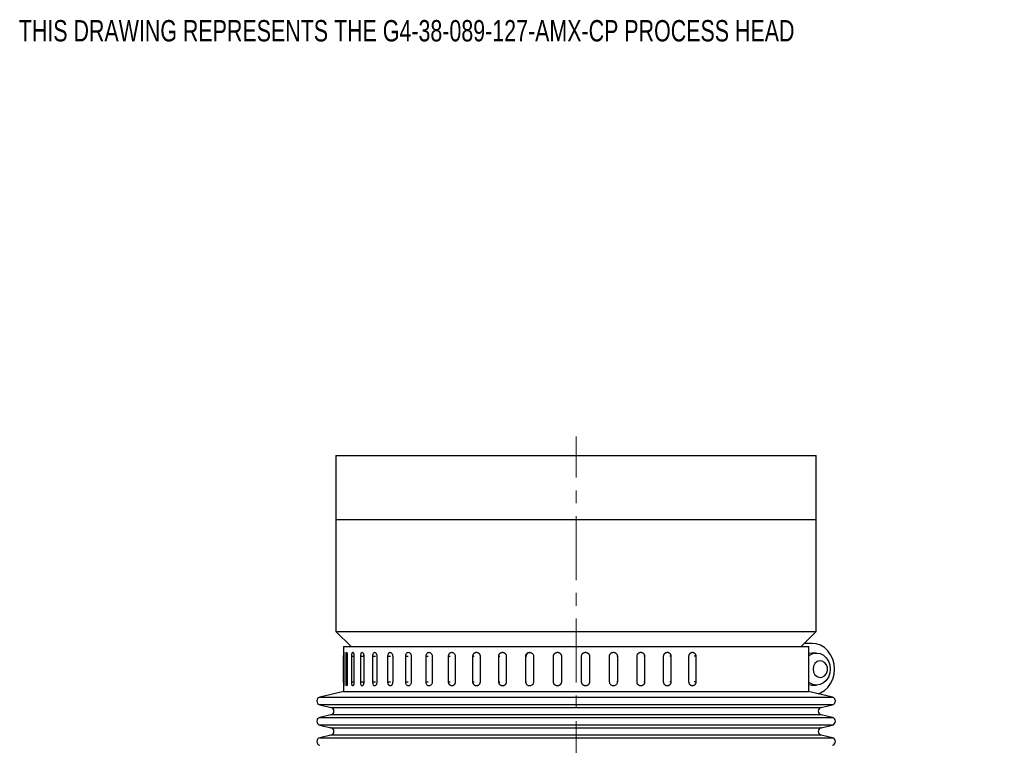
# Model space of a CAD drawing. Header units: inches. Extents: x 1.2 to 31.4, y 1 to 21.5.
# Tile 53 of 63: x 15.8 to 23.5, y 13.4 to 19.1. Entities that reach past the tile are written whole.
import ezdxf

# ---------------------------------------------------------------- set-up
doc = ezdxf.new("R2010")
doc.units = ezdxf.units.IN
doc.header["$MEASUREMENT"] = 0
doc.linetypes.add('CENTERX2', pattern=[0.8, 0.5, -0.1, 0.1, -0.1])
doc.styles.add('SLDTEXTSTYLE0', font='TXT', dxfattribs={"width": 0.75})

msp = doc.modelspace()

# ---------------------------------------------------------------- linework, layer by layer
at = {"color": 7, "linetype": 'CENTERX2', "lineweight": 18}
msp.add_line((20.1932, 7.5367), (20.1932, 15.8581), dxfattribs=at)
at = {"color": 7, "linetype": 'Continuous', "lineweight": 25}
for p, q in [((18.3182, 15.7102), (18.3182, 15.2102)), ((18.3182, 15.7102), (22.0682, 15.7102)), ((22.0682, 15.2102), (22.0682, 15.7102)), ((18.3182, 15.2102), (18.3182, 14.3352)), ((18.3182, 15.2102), (22.0682, 15.2102)), ((18.3182, 15.2102), (22.0682, 15.2102)), ((22.0682, 14.3352), (22.0682, 15.2102)), ((18.3182, 14.3352), (18.4362, 14.2173)), ((18.3182, 14.3352), (22.0682, 14.3352)), ((21.9503, 14.2173), (22.0682, 14.3352)), ((22.0331, 14.2422), (21.9752, 14.2422)), ((22.037, 14.2423), (21.9753, 14.2423)), ((18.3777, 14.2173), (18.3777, 13.8673)), ((18.3777, 14.2173), (22.0087, 14.2173)), ((18.5342, 14.1423), (18.5347, 14.1513)), ((22.0087, 13.8673), (22.0087, 14.2173)), ((22.0695, 14.1673), (22.037, 14.1673)), ((18.3782, 13.9423), (18.3782, 14.1423)), ((18.3782, 14.1423), (18.3807, 14.1423)), ((18.3807, 14.1423), (18.3807, 13.9423)), ((18.3966, 13.9423), (18.3966, 14.1423)), ((18.3966, 14.1423), (18.4065, 14.1423)), ((18.4065, 14.1423), (18.4065, 13.9423)), ((18.4411, 13.9423), (18.4411, 14.1423)), ((18.4411, 14.1423), (18.4583, 14.1423)), ((18.4583, 14.1423), (18.4583, 13.9423)), ((18.5112, 13.9423), (18.5112, 14.1423)), ((18.5112, 14.1423), (18.534, 14.1423)), ((18.5355, 14.1423), (18.5355, 13.9423)), ((18.6058, 13.9423), (18.6058, 14.1423)), ((18.6058, 14.1423), (18.6273, 14.1423)), ((18.6368, 14.1423), (18.6368, 13.9423)), ((18.7235, 13.9423), (18.7235, 14.1423)), ((18.7235, 14.1423), (18.7434, 14.1423)), ((18.7608, 14.1423), (18.7608, 13.9423)), ((18.8627, 13.9423), (18.8627, 14.1423)), ((18.8627, 14.1423), (18.8806, 14.1423)), ((18.9057, 14.1423), (18.9057, 13.9423)), ((19.0213, 13.9423), (19.0213, 14.1423)), ((19.0213, 14.1423), (19.037, 14.1423)), ((19.0693, 14.1423), (19.0693, 13.9423)), ((19.197, 13.9423), (19.197, 14.1423)), ((19.197, 14.1423), (19.2103, 14.1423)), ((19.2494, 14.1423), (19.2494, 13.9423)), ((19.3872, 13.9423), (19.3872, 14.1423)), ((19.3872, 14.1423), (19.3979, 14.1423)), ((19.4432, 14.1423), (19.4432, 13.9423)), ((19.5892, 13.9423), (19.5892, 14.1423)), ((19.5892, 14.1423), (19.597, 14.1423)), ((19.648, 14.1423), (19.648, 13.9423)), ((19.7999, 13.9423), (19.7999, 14.1423)), ((19.7999, 14.1423), (19.8049, 14.1423)), ((19.8607, 14.1423), (19.8607, 13.9423)), ((20.0164, 13.9423), (20.0164, 14.1423)), ((20.0164, 14.1423), (20.0184, 14.1423)), ((20.0782, 14.1423), (20.0782, 13.9423)), ((20.2355, 13.9423), (20.2355, 14.1423)), ((20.2975, 14.1423), (20.2965, 14.1423)), ((20.2975, 14.1423), (20.2975, 13.9423)), ((20.454, 13.9423), (20.454, 14.1423)), ((20.5152, 14.1423), (20.5112, 14.1423)), ((20.5152, 14.1423), (20.5152, 13.9423)), ((20.6687, 13.9423), (20.6687, 14.1423)), ((20.7282, 14.1423), (20.7213, 14.1423)), ((20.7282, 14.1423), (20.7282, 13.9423)), ((20.8764, 13.9423), (20.8764, 14.1423)), ((20.9334, 14.1423), (20.9237, 14.1423)), ((20.9334, 14.1423), (20.9334, 13.9423)), ((21.0742, 13.9423), (21.0742, 14.1423)), ((21.1278, 14.1423), (21.1154, 14.1423)), ((21.1278, 14.1423), (21.1278, 13.9423)), ((18.3782, 13.9423), (18.3807, 13.9423)), ((18.3966, 13.9423), (18.4065, 13.9423)), ((18.4411, 13.9423), (18.4583, 13.9423)), ((18.5112, 13.9423), (18.534, 13.9423)), ((18.6058, 13.9423), (18.6273, 13.9423)), ((18.7235, 13.9423), (18.7434, 13.9423)), ((18.8627, 13.9423), (18.8806, 13.9423)), ((19.0213, 13.9423), (19.037, 13.9423)), ((19.197, 13.9423), (19.2103, 13.9423)), ((19.3872, 13.9423), (19.3979, 13.9423)), ((19.5892, 13.9423), (19.597, 13.9423)), ((19.7999, 13.9423), (19.8049, 13.9423)), ((20.0164, 13.9423), (20.0184, 13.9423)), ((20.2975, 13.9423), (20.2965, 13.9423)), ((20.5152, 13.9423), (20.5112, 13.9423)), ((20.7282, 13.9423), (20.7213, 13.9423)), ((20.9334, 13.9423), (20.9237, 13.9423)), ((21.1278, 13.9423), (21.1154, 13.9423)), ((22.037, 13.9173), (22.0695, 13.9173)), ((18.3795, 13.8673), (18.1915, 13.8227)), ((18.3777, 13.8673), (22.0087, 13.8673)), ((22.1949, 13.8227), (22.007, 13.8673)), ((18.1915, 13.8227), (22.1949, 13.8227)), ((18.1915, 13.7644), (18.2793, 13.7436)), ((21.8595, 13.7644), (18.1915, 13.7644)), ((22.1949, 13.7644), (21.8595, 13.7644)), ((22.1072, 13.7436), (22.1949, 13.7644)), ((18.2793, 13.6852), (18.1915, 13.6644)), ((18.2793, 13.7436), (22.1072, 13.7436)), ((21.7864, 13.6852), (18.2793, 13.6852)), ((22.1072, 13.6852), (21.7864, 13.6852)), ((22.1949, 13.6644), (22.1072, 13.6852)), ((18.1915, 13.6644), (22.1949, 13.6644)), ((18.1915, 13.606), (18.2793, 13.5852)), ((21.8595, 13.606), (18.1915, 13.606)), ((18.2793, 13.5852), (22.1072, 13.5852)), ((22.1949, 13.606), (21.8595, 13.606)), ((22.1072, 13.5852), (22.1949, 13.606)), ((18.2793, 13.5269), (18.1915, 13.5061)), ((18.1915, 13.5061), (22.1949, 13.5061)), ((21.7864, 13.5269), (18.2793, 13.5269)), ((22.1072, 13.5269), (21.7864, 13.5269)), ((22.1949, 13.5061), (22.1072, 13.5269))]:
    msp.add_line(p, q, dxfattribs=at)
at = {"color": 7, "linetype": 'Continuous', "lineweight": 25, "flags": 128}
for points in [[(22.0827, 13.8493), (22.1005, 13.8562), (22.1312, 13.8744), (22.1581, 13.8992), (22.1802, 13.9297), (22.1966, 13.9647), (22.2068, 14.0027), (22.2102, 14.0423), (22.2068, 14.0818), (22.1966, 14.1198), (22.1802, 14.1548), (22.1581, 14.1853), (22.1312, 14.2101), (22.1005, 14.2283), (22.0674, 14.2391), (22.0331, 14.2422)], [(22.0087, 14.1457), (22.0154, 14.1505), (22.0415, 14.163), (22.0695, 14.1673), (22.0975, 14.163), (22.1236, 14.1505), (22.146, 14.1306), (22.1632, 14.1048), (22.1741, 14.0746), (22.1778, 14.0423), (22.1741, 14.0099), (22.1632, 13.9798), (22.146, 13.9539), (22.1236, 13.934), (22.0975, 13.9215), (22.0695, 13.9173), (22.0415, 13.9215), (22.0154, 13.934), (22.0087, 13.9388)], [(22.037, 14.1673), (22.009, 14.163), (22.0087, 14.1629)], [(22.0432, 14.0423), (22.047, 14.0188), (22.0579, 13.9985), (22.0744, 13.9841), (22.0943, 13.9775), (22.1149, 13.9797), (22.1334, 13.9904), (22.1474, 14.008), (22.1548, 14.0303), (22.1548, 14.0542), (22.1474, 14.0765), (22.1334, 14.0941), (22.1149, 14.1048), (22.0943, 14.107), (22.0744, 14.1004), (22.0579, 14.086), (22.047, 14.0657), (22.0432, 14.0423)], [(22.0087, 13.9216), (22.009, 13.9215), (22.037, 13.9173)]]:
    msp.add_lwpolyline(points, dxfattribs=at)
at = {"color": 7, "linetype": 'Continuous', "lineweight": 25}
for centre, start, end in [((18.1984, 13.7936), 103.32122, 256.67878), ((22.188, 13.7936), 283.32122, 76.67878), ((18.2724, 13.7144), 283.32122, 76.67878), ((22.1141, 13.7144), 103.32122, 256.67878), ((18.1984, 13.6352), 103.32122, 256.67878), ((22.188, 13.6352), 283.32122, 76.67878), ((18.2724, 13.5561), 283.32122, 76.67878), ((22.1141, 13.5561), 103.32122, 256.67878), ((18.1984, 13.4769), 103.32122, 256.67878), ((22.188, 13.4769), 283.32122, 76.67878)]:
    msp.add_arc(centre, 0.03, start, end, dxfattribs=at)
for points, knots in [([(18.3782, 14.1423), (18.3782, 14.1457), (18.3782, 14.1527), (18.3784, 14.162), (18.3786, 14.169), (18.3789, 14.1731), (18.3793, 14.1736), (18.3798, 14.1707), (18.3802, 14.1645), (18.3806, 14.1558), (18.3807, 14.1479), (18.3807, 14.1433), (18.3807, 14.1423)], [0, 0, 0, 0, 0.107362, 0.214723, 0.322094, 0.429472, 0.536839, 0.644195, 0.751556, 0.858932, 0.966307, 1, 1, 1, 1]), ([(18.3966, 14.1423), (18.3966, 14.1457), (18.3967, 14.1527), (18.3975, 14.162), (18.3986, 14.169), (18.4002, 14.1731), (18.4018, 14.1736), (18.4035, 14.1707), (18.405, 14.1645), (18.4061, 14.1558), (18.4065, 14.1479), (18.4065, 14.1433), (18.4065, 14.1423)], [0, 0, 0, 0, 0.107362, 0.214723, 0.322094, 0.429472, 0.536839, 0.644195, 0.751556, 0.858932, 0.966307, 1, 1, 1, 1]), ([(18.4411, 14.1423), (18.4411, 14.144), (18.4411, 14.1475), (18.4415, 14.1525), (18.4421, 14.1573), (18.4428, 14.1617), (18.4438, 14.1655), (18.4449, 14.1686), (18.4462, 14.1711), (18.4475, 14.1726), (18.449, 14.1734), (18.4504, 14.1732), (18.4519, 14.1722), (18.4533, 14.1703), (18.4546, 14.1676), (18.4557, 14.1642), (18.4567, 14.1602), (18.4575, 14.1556), (18.458, 14.1507), (18.4583, 14.1462), (18.4583, 14.1433), (18.4583, 14.1423)], [0, 0, 0, 0, 0.05292, 0.107375, 0.160295, 0.214749, 0.267674, 0.322133, 0.375061, 0.429523, 0.482446, 0.536903, 0.58982, 0.644272, 0.697192, 0.751646, 0.804573, 0.859035, 0.911961, 0.966423, 1, 1, 1, 1]), ([(18.5112, 14.1423), (18.5113, 14.1457), (18.5116, 14.1527), (18.5136, 14.162), (18.5166, 14.169), (18.5204, 14.1731), (18.5245, 14.1736), (18.5285, 14.1707), (18.532, 14.1645), (18.5345, 14.1558), (18.5354, 14.1479), (18.5355, 14.1433), (18.5355, 14.1423)], [0, 0, 0, 0, 0.107362, 0.214723, 0.322094, 0.429472, 0.536839, 0.644195, 0.751556, 0.858932, 0.966307, 1, 1, 1, 1]), ([(18.6058, 14.1423), (18.6059, 14.1457), (18.6063, 14.1527), (18.6089, 14.162), (18.6127, 14.169), (18.6176, 14.1731), (18.6229, 14.1736), (18.628, 14.1707), (18.6324, 14.1645), (18.6355, 14.1558), (18.6367, 14.1479), (18.6368, 14.1433), (18.6368, 14.1423)], [0, 0, 0, 0, 0.107362, 0.214723, 0.322094, 0.429472, 0.536839, 0.644195, 0.751556, 0.858932, 0.966307, 1, 1, 1, 1]), ([(18.7235, 14.1423), (18.7237, 14.1457), (18.7241, 14.1527), (18.7273, 14.162), (18.7319, 14.169), (18.7378, 14.1731), (18.7441, 14.1736), (18.7503, 14.1707), (18.7556, 14.1645), (18.7593, 14.1558), (18.7607, 14.1479), (18.7608, 14.1433), (18.7608, 14.1423)], [0, 0, 0, 0, 0.107362, 0.214723, 0.322094, 0.429472, 0.536839, 0.644195, 0.751556, 0.858932, 0.966307, 1, 1, 1, 1]), ([(18.8627, 14.1423), (18.863, 14.1457), (18.8634, 14.1527), (18.8671, 14.162), (18.8724, 14.169), (18.8792, 14.1731), (18.8865, 14.1736), (18.8936, 14.1707), (18.8997, 14.1645), (18.9039, 14.1558), (18.9055, 14.1479), (18.9057, 14.1433), (18.9057, 14.1423)], [0, 0, 0, 0, 0.107362, 0.214723, 0.322094, 0.429472, 0.536839, 0.644195, 0.751556, 0.858932, 0.966307, 1, 1, 1, 1]), ([(19.0213, 14.1423), (19.0216, 14.1457), (19.0221, 14.1527), (19.0262, 14.162), (19.0322, 14.169), (19.0398, 14.1731), (19.048, 14.1736), (19.0559, 14.1707), (19.0626, 14.1645), (19.0674, 14.1558), (19.0692, 14.1479), (19.0693, 14.1433), (19.0693, 14.1423)], [0, 0, 0, 0, 0.107362, 0.214723, 0.322094, 0.429472, 0.536839, 0.644195, 0.751556, 0.858932, 0.966307, 1, 1, 1, 1]), ([(19.197, 14.1423), (19.1973, 14.1457), (19.1979, 14.1527), (19.2023, 14.162), (19.2089, 14.169), (19.2172, 14.1731), (19.2261, 14.1736), (19.2348, 14.1707), (19.2421, 14.1645), (19.2473, 14.1558), (19.2492, 14.1479), (19.2494, 14.1433), (19.2494, 14.1423)], [0, 0, 0, 0, 0.107362, 0.214723, 0.322094, 0.429472, 0.536839, 0.644195, 0.751556, 0.858932, 0.966307, 1, 1, 1, 1]), ([(19.3872, 14.1423), (19.3873, 14.144), (19.3874, 14.1475), (19.3886, 14.1525), (19.3906, 14.1573), (19.3932, 14.1617), (19.3964, 14.1655), (19.4002, 14.1686), (19.4044, 14.1711), (19.4089, 14.1726), (19.4136, 14.1734), (19.4183, 14.1732), (19.423, 14.1722), (19.4274, 14.1703), (19.4315, 14.1676), (19.4351, 14.1642), (19.4382, 14.1602), (19.4406, 14.1556), (19.4423, 14.1507), (19.4431, 14.1462), (19.4432, 14.1433), (19.4432, 14.1423)], [0, 0, 0, 0, 0.05292, 0.107375, 0.160295, 0.214749, 0.267674, 0.322133, 0.375061, 0.429523, 0.482446, 0.536903, 0.58982, 0.644272, 0.697192, 0.751646, 0.804573, 0.859035, 0.911961, 0.966423, 1, 1, 1, 1]), ([(19.5892, 14.1423), (19.5892, 14.144), (19.5894, 14.1475), (19.5907, 14.1525), (19.5927, 14.1573), (19.5954, 14.1617), (19.5989, 14.1655), (19.6028, 14.1686), (19.6072, 14.1711), (19.612, 14.1726), (19.6169, 14.1734), (19.6219, 14.1732), (19.6268, 14.1722), (19.6314, 14.1703), (19.6357, 14.1676), (19.6395, 14.1642), (19.6427, 14.1602), (19.6452, 14.1556), (19.647, 14.1507), (19.6479, 14.1462), (19.6479, 14.1433), (19.648, 14.1423)], [0, 0, 0, 0, 0.05292, 0.107375, 0.160295, 0.214749, 0.267674, 0.322133, 0.375061, 0.429523, 0.482446, 0.536903, 0.58982, 0.644272, 0.697192, 0.751646, 0.804573, 0.859035, 0.911961, 0.966423, 1, 1, 1, 1]), ([(19.7999, 14.1423), (19.8003, 14.1457), (19.8009, 14.1527), (19.8062, 14.162), (19.8139, 14.169), (19.8235, 14.1731), (19.8338, 14.1736), (19.8438, 14.1707), (19.8523, 14.1645), (19.8583, 14.1558), (19.8605, 14.1479), (19.8607, 14.1433), (19.8607, 14.1423)], [0, 0, 0, 0, 0.107362, 0.214723, 0.322094, 0.429472, 0.536839, 0.644195, 0.751556, 0.858932, 0.966307, 1, 1, 1, 1]), ([(19.8049, 14.1423), (19.8053, 14.1457), (19.8059, 14.1527), (19.8112, 14.162), (19.8189, 14.169), (19.8274, 14.1729), (19.833, 14.1729), (19.8353, 14.1729)], [0, 0, 0, 0, 0.214723, 0.429445, 0.644188, 0.858943, 1, 1, 1, 1]), ([(20.0164, 14.1423), (20.0165, 14.1431), (20.0165, 14.1448), (20.0168, 14.1474), (20.0174, 14.15), (20.0181, 14.1525), (20.0191, 14.1549), (20.0203, 14.1573), (20.0216, 14.1595), (20.0232, 14.1616), (20.0249, 14.1636), (20.0267, 14.1654), (20.0287, 14.1671), (20.0323, 14.1695), (20.0363, 14.1714), (20.0405, 14.1725), (20.0431, 14.173), (20.0456, 14.1732), (20.0483, 14.1733), (20.0509, 14.1731), (20.0534, 14.1727), (20.056, 14.1721), (20.0585, 14.1712), (20.0608, 14.1702), (20.0631, 14.1689), (20.0653, 14.1675), (20.0674, 14.1659), (20.0706, 14.1629), (20.0733, 14.1594), (20.0757, 14.1548), (20.0769, 14.1515), (20.0777, 14.1481), (20.0782, 14.1453), (20.0782, 14.1433), (20.0782, 14.1423)], [0, 0, 0, 0, 0.02638, 0.052942, 0.080083, 0.107423, 0.133898, 0.160559, 0.187506, 0.214846, 0.241323, 0.267986, 0.294936, 0.322278, 0.402185, 0.429529, 0.456006, 0.482668, 0.509616, 0.536958, 0.563432, 0.590091, 0.617036, 0.644375, 0.67085, 0.697511, 0.724458, 0.751798, 0.831703, 0.859047, 0.91195, 0.939094, 0.966438, 1, 1, 1, 1]), ([(20.2355, 14.1423), (20.2355, 14.1431), (20.2356, 14.1448), (20.2359, 14.1474), (20.2365, 14.15), (20.2375, 14.1533), (20.2389, 14.1565), (20.2407, 14.1595), (20.2428, 14.1623), (20.2452, 14.1649), (20.2479, 14.1671), (20.25, 14.1686), (20.2523, 14.1698), (20.2547, 14.1709), (20.2571, 14.1718), (20.2605, 14.1728), (20.264, 14.1732), (20.2675, 14.1733), (20.2709, 14.173), (20.2744, 14.1723), (20.2777, 14.1712), (20.2809, 14.1698), (20.2839, 14.168), (20.2866, 14.1659), (20.2885, 14.1641), (20.2903, 14.1622), (20.2919, 14.1601), (20.2933, 14.1579), (20.2945, 14.1556), (20.2955, 14.1532), (20.2963, 14.1507), (20.2969, 14.1481), (20.2974, 14.1453), (20.2974, 14.1433), (20.2975, 14.1423)], [0, 0, 0, 0, 0.026375, 0.052932, 0.080068, 0.107403, 0.160482, 0.187424, 0.214759, 0.267843, 0.294787, 0.322124, 0.348503, 0.375065, 0.402204, 0.429543, 0.482625, 0.509568, 0.536905, 0.589981, 0.616922, 0.644255, 0.697335, 0.724277, 0.751611, 0.777989, 0.804551, 0.831689, 0.859028, 0.885406, 0.911967, 0.939106, 0.966444, 1, 1, 1, 1]), ([(20.454, 14.1423), (20.4541, 14.144), (20.4542, 14.1475), (20.4556, 14.1525), (20.4577, 14.1573), (20.4606, 14.1617), (20.4642, 14.1655), (20.4683, 14.1686), (20.4729, 14.1711), (20.4778, 14.1726), (20.483, 14.1734), (20.4881, 14.1732), (20.4932, 14.1722), (20.498, 14.1703), (20.5025, 14.1676), (20.5064, 14.1642), (20.5098, 14.1602), (20.5124, 14.1556), (20.5142, 14.1507), (20.5151, 14.1462), (20.5152, 14.1433), (20.5152, 14.1423)], [0, 0, 0, 0, 0.05292, 0.107375, 0.160295, 0.214749, 0.267674, 0.322133, 0.375061, 0.429523, 0.482446, 0.536903, 0.58982, 0.644272, 0.697192, 0.751646, 0.804573, 0.859035, 0.911961, 0.966423, 1, 1, 1, 1]), ([(20.6687, 14.1423), (20.6687, 14.144), (20.6689, 14.1475), (20.6702, 14.1525), (20.6723, 14.1573), (20.6751, 14.1617), (20.6786, 14.1655), (20.6826, 14.1686), (20.6871, 14.1711), (20.6919, 14.1726), (20.6969, 14.1734), (20.7019, 14.1732), (20.7069, 14.1722), (20.7116, 14.1703), (20.7159, 14.1676), (20.7197, 14.1642), (20.7229, 14.1602), (20.7255, 14.1556), (20.7272, 14.1507), (20.7281, 14.1462), (20.7282, 14.1433), (20.7282, 14.1423)], [0, 0, 0, 0, 0.05292, 0.107375, 0.160295, 0.214749, 0.267674, 0.322133, 0.375061, 0.429523, 0.482446, 0.536903, 0.58982, 0.644272, 0.697192, 0.751646, 0.804573, 0.859035, 0.911961, 0.966423, 1, 1, 1, 1]), ([(20.8764, 14.1423), (20.8765, 14.144), (20.8766, 14.1475), (20.8779, 14.1525), (20.8799, 14.1573), (20.8825, 14.1617), (20.8859, 14.1655), (20.8898, 14.1686), (20.8941, 14.1711), (20.8987, 14.1726), (20.9035, 14.1734), (20.9083, 14.1732), (20.913, 14.1722), (20.9175, 14.1703), (20.9217, 14.1676), (20.9253, 14.1642), (20.9284, 14.1602), (20.9308, 14.1556), (20.9325, 14.1507), (20.9332, 14.1467), (20.9334, 14.1439), (20.9334, 14.1428), (20.9334, 14.1423)], [0, 0, 0, 0, 0.052919, 0.107373, 0.160293, 0.214746, 0.26767, 0.322129, 0.375056, 0.429518, 0.48244, 0.536897, 0.589814, 0.644264, 0.697184, 0.751638, 0.804564, 0.859025, 0.91195, 0.966412, 0.983183, 1, 1, 1, 1]), ([(21.0742, 14.1423), (21.0742, 14.144), (21.0744, 14.1475), (21.0756, 14.1525), (21.0774, 14.1573), (21.08, 14.1617), (21.0831, 14.1655), (21.0868, 14.1686), (21.0908, 14.1711), (21.0952, 14.1726), (21.0997, 14.1734), (21.1042, 14.1732), (21.1087, 14.1722), (21.1129, 14.1703), (21.1168, 14.1676), (21.1202, 14.1642), (21.1231, 14.1602), (21.1254, 14.1556), (21.127, 14.1507), (21.1276, 14.1467), (21.1278, 14.1439), (21.1278, 14.1428), (21.1278, 14.1423)], [0, 0, 0, 0, 0.052919, 0.107373, 0.160293, 0.214746, 0.26767, 0.322129, 0.375056, 0.429518, 0.48244, 0.536897, 0.589814, 0.644264, 0.697184, 0.751638, 0.804564, 0.859025, 0.91195, 0.966412, 0.983183, 1, 1, 1, 1]), ([(18.3807, 13.9423), (18.3807, 13.9388), (18.3807, 13.9318), (18.3804, 13.9225), (18.38, 13.9155), (18.3795, 13.9114), (18.3791, 13.9109), (18.3787, 13.9139), (18.3784, 13.92), (18.3783, 13.9287), (18.3782, 13.9366), (18.3782, 13.9412), (18.3782, 13.9423)], [0, 0, 0, 0, 0.107362, 0.214723, 0.322094, 0.429472, 0.536839, 0.644195, 0.751556, 0.858932, 0.966307, 1, 1, 1, 1]), ([(18.4065, 13.9423), (18.4065, 13.9405), (18.4065, 13.937), (18.4062, 13.932), (18.4058, 13.9272), (18.4053, 13.9228), (18.4047, 13.919), (18.404, 13.9159), (18.4032, 13.9135), (18.4024, 13.9119), (18.4015, 13.9112), (18.4007, 13.9113), (18.3999, 13.9124), (18.3991, 13.9142), (18.3984, 13.9169), (18.3978, 13.9203), (18.3973, 13.9244), (18.397, 13.9289), (18.3967, 13.9338), (18.3966, 13.9383), (18.3966, 13.9412), (18.3966, 13.9423)], [0, 0, 0, 0, 0.0529199, 0.1073747, 0.1602945, 0.2147488, 0.2676735, 0.3221329, 0.3750605, 0.4295234, 0.4824458, 0.5369033, 0.5898204, 0.644272, 0.697192, 0.7516464, 0.804573, 0.8590345, 0.9119611, 0.966423, 1, 1, 1, 1]), ([(18.4583, 13.9423), (18.4583, 13.9405), (18.4583, 13.937), (18.4579, 13.932), (18.4572, 13.9272), (18.4564, 13.9228), (18.4553, 13.919), (18.4541, 13.9159), (18.4528, 13.9135), (18.4514, 13.9119), (18.4499, 13.9112), (18.4485, 13.9113), (18.447, 13.9124), (18.4457, 13.9142), (18.4445, 13.9169), (18.4434, 13.9203), (18.4425, 13.9244), (18.4418, 13.9289), (18.4414, 13.9338), (18.4411, 13.9383), (18.4411, 13.9412), (18.4411, 13.9423)], [0, 0, 0, 0, 0.05292, 0.107375, 0.160295, 0.214749, 0.267674, 0.322133, 0.375061, 0.429523, 0.482446, 0.536903, 0.58982, 0.644272, 0.697192, 0.751646, 0.804573, 0.859035, 0.911961, 0.966423, 1, 1, 1, 1]), ([(18.5355, 13.9423), (18.5353, 13.9388), (18.5351, 13.9318), (18.5329, 13.9225), (18.5297, 13.9155), (18.5258, 13.9114), (18.5216, 13.9109), (18.5177, 13.9139), (18.5144, 13.92), (18.5121, 13.9287), (18.5112, 13.9366), (18.5112, 13.9412), (18.5112, 13.9423)], [0, 0, 0, 0, 0.107362, 0.214723, 0.322094, 0.429472, 0.536839, 0.644195, 0.751556, 0.858932, 0.966307, 1, 1, 1, 1]), ([(18.5348, 13.9332), (18.5346, 13.9351), (18.5342, 13.9381), (18.5342, 13.9412), (18.5342, 13.9423)], [0, 0, 0, 0, 0.647948, 1, 1, 1, 1]), ([(18.6368, 13.9423), (18.6366, 13.9388), (18.6363, 13.9318), (18.6335, 13.9225), (18.6295, 13.9155), (18.6245, 13.9114), (18.6192, 13.9109), (18.6142, 13.9139), (18.6099, 13.92), (18.607, 13.9287), (18.6059, 13.9366), (18.6058, 13.9412), (18.6058, 13.9423)], [0, 0, 0, 0, 0.107362, 0.214723, 0.322094, 0.429472, 0.536839, 0.644195, 0.751556, 0.858932, 0.966307, 1, 1, 1, 1]), ([(18.7608, 13.9423), (18.7607, 13.9405), (18.7606, 13.937), (18.7598, 13.932), (18.7585, 13.9272), (18.7567, 13.9228), (18.7545, 13.919), (18.752, 13.9159), (18.7491, 13.9135), (18.7461, 13.9119), (18.7429, 13.9112), (18.7398, 13.9113), (18.7367, 13.9124), (18.7338, 13.9142), (18.7311, 13.9169), (18.7288, 13.9203), (18.7268, 13.9244), (18.7252, 13.9289), (18.7241, 13.9338), (18.7237, 13.9378), (18.7235, 13.9406), (18.7235, 13.9417), (18.7235, 13.9423)], [0, 0, 0, 0, 0.052919, 0.107373, 0.160293, 0.214746, 0.26767, 0.322129, 0.375056, 0.429518, 0.48244, 0.536897, 0.589814, 0.644264, 0.697184, 0.751638, 0.804564, 0.859025, 0.91195, 0.966412, 0.983183, 1, 1, 1, 1]), ([(18.9057, 13.9423), (18.9054, 13.9388), (18.905, 13.9318), (18.9012, 13.9225), (18.8957, 13.9155), (18.8888, 13.9114), (18.8815, 13.9109), (18.8745, 13.9139), (18.8685, 13.92), (18.8644, 13.9287), (18.8628, 13.9366), (18.8627, 13.9412), (18.8627, 13.9423)], [0, 0, 0, 0, 0.107362, 0.214723, 0.322094, 0.429472, 0.536839, 0.644195, 0.751556, 0.858932, 0.966307, 1, 1, 1, 1]), ([(19.0693, 13.9423), (19.0691, 13.9388), (19.0685, 13.9318), (19.0643, 13.9225), (19.0582, 13.9155), (19.0505, 13.9114), (19.0423, 13.9109), (19.0345, 13.9139), (19.0278, 13.92), (19.0232, 13.9287), (19.0215, 13.9366), (19.0213, 13.9412), (19.0213, 13.9423)], [0, 0, 0, 0, 0.107362, 0.214723, 0.322094, 0.429472, 0.536839, 0.644195, 0.751556, 0.858932, 0.966307, 1, 1, 1, 1]), ([(19.2494, 13.9423), (19.2493, 13.9405), (19.2492, 13.937), (19.248, 13.932), (19.2462, 13.9272), (19.2437, 13.9228), (19.2406, 13.919), (19.2371, 13.9159), (19.2331, 13.9135), (19.2289, 13.9119), (19.2245, 13.9112), (19.2201, 13.9113), (19.2157, 13.9124), (19.2116, 13.9142), (19.2078, 13.9169), (19.2044, 13.9203), (19.2016, 13.9244), (19.1994, 13.9289), (19.1979, 13.9338), (19.1971, 13.9383), (19.197, 13.9412), (19.197, 13.9423)], [0, 0, 0, 0, 0.05292, 0.107375, 0.160295, 0.214749, 0.267674, 0.322133, 0.375061, 0.429523, 0.482446, 0.536903, 0.58982, 0.644272, 0.697192, 0.751646, 0.804573, 0.859035, 0.911961, 0.966423, 1, 1, 1, 1]), ([(19.4432, 13.9423), (19.4431, 13.9405), (19.443, 13.937), (19.4418, 13.932), (19.4398, 13.9272), (19.4372, 13.9228), (19.4339, 13.919), (19.4301, 13.9159), (19.4258, 13.9135), (19.4213, 13.9119), (19.4166, 13.9112), (19.4119, 13.9113), (19.4072, 13.9124), (19.4028, 13.9142), (19.3988, 13.9169), (19.3952, 13.9203), (19.3921, 13.9244), (19.3898, 13.9289), (19.3881, 13.9338), (19.3873, 13.9383), (19.3872, 13.9412), (19.3872, 13.9423)], [0, 0, 0, 0, 0.05292, 0.107375, 0.160295, 0.214749, 0.267674, 0.322133, 0.375061, 0.429523, 0.482446, 0.536903, 0.58982, 0.644272, 0.697192, 0.751646, 0.804573, 0.859035, 0.911961, 0.966423, 1, 1, 1, 1]), ([(19.648, 13.9423), (19.6479, 13.9405), (19.6477, 13.937), (19.6465, 13.932), (19.6444, 13.9272), (19.6416, 13.9228), (19.6382, 13.919), (19.6342, 13.9159), (19.6298, 13.9135), (19.625, 13.9119), (19.6201, 13.9112), (19.6151, 13.9113), (19.6102, 13.9124), (19.6056, 13.9142), (19.6013, 13.9169), (19.5976, 13.9203), (19.5944, 13.9244), (19.5919, 13.9289), (19.5901, 13.9338), (19.5893, 13.9383), (19.5892, 13.9412), (19.5892, 13.9423)], [0, 0, 0, 0, 0.05292, 0.107375, 0.160295, 0.214749, 0.267674, 0.322133, 0.375061, 0.429523, 0.482446, 0.536903, 0.58982, 0.644272, 0.697192, 0.751646, 0.804573, 0.859035, 0.911961, 0.966423, 1, 1, 1, 1]), ([(19.8607, 13.9423), (19.8603, 13.9388), (19.8597, 13.9318), (19.8544, 13.9225), (19.8467, 13.9155), (19.8371, 13.9114), (19.8267, 13.9109), (19.8167, 13.9139), (19.8083, 13.92), (19.8024, 13.9287), (19.8001, 13.9366), (19.8, 13.9412), (19.7999, 13.9423)], [0, 0, 0, 0, 0.107362, 0.214723, 0.322094, 0.429472, 0.536839, 0.644195, 0.751556, 0.858932, 0.966307, 1, 1, 1, 1]), ([(20.0782, 13.9423), (20.0782, 13.9414), (20.0782, 13.9397), (20.0778, 13.9371), (20.0773, 13.9345), (20.0763, 13.9312), (20.0749, 13.928), (20.0731, 13.925), (20.071, 13.9222), (20.0686, 13.9196), (20.0659, 13.9174), (20.0638, 13.916), (20.0615, 13.9147), (20.0591, 13.9136), (20.0567, 13.9127), (20.0533, 13.9118), (20.0499, 13.9113), (20.0464, 13.9112), (20.0429, 13.9115), (20.0395, 13.9122), (20.0362, 13.9133), (20.033, 13.9147), (20.03, 13.9165), (20.0273, 13.9186), (20.0254, 13.9204), (20.0236, 13.9223), (20.022, 13.9244), (20.0206, 13.9266), (20.0194, 13.9289), (20.0184, 13.9313), (20.0176, 13.9338), (20.017, 13.9364), (20.0165, 13.9392), (20.0165, 13.9412), (20.0164, 13.9423)], [0, 0, 0, 0, 0.026375, 0.052932, 0.080068, 0.107403, 0.160482, 0.187424, 0.214759, 0.267843, 0.294787, 0.322124, 0.348503, 0.375065, 0.402204, 0.429543, 0.482625, 0.509568, 0.536905, 0.589981, 0.616922, 0.644255, 0.697335, 0.724277, 0.751611, 0.777989, 0.804551, 0.831689, 0.859028, 0.885406, 0.911967, 0.939106, 0.966444, 1, 1, 1, 1]), ([(20.2975, 13.9423), (20.2975, 13.9414), (20.2974, 13.9397), (20.2971, 13.9371), (20.2965, 13.9345), (20.2955, 13.9312), (20.2941, 13.928), (20.2923, 13.925), (20.2902, 13.9222), (20.2878, 13.9196), (20.2851, 13.9174), (20.283, 13.916), (20.2807, 13.9147), (20.2784, 13.9136), (20.2759, 13.9127), (20.2725, 13.9118), (20.269, 13.9113), (20.2656, 13.9112), (20.2621, 13.9115), (20.2587, 13.9122), (20.2554, 13.9133), (20.2522, 13.9147), (20.2492, 13.9165), (20.2464, 13.9186), (20.2445, 13.9204), (20.2427, 13.9223), (20.2411, 13.9244), (20.2397, 13.9266), (20.2385, 13.9289), (20.2375, 13.9313), (20.2367, 13.9338), (20.2361, 13.9364), (20.2356, 13.9392), (20.2356, 13.9412), (20.2355, 13.9423)], [0, 0, 0, 0, 0.026375, 0.052932, 0.080068, 0.107403, 0.160482, 0.187424, 0.214759, 0.267843, 0.294787, 0.322124, 0.348503, 0.375065, 0.402204, 0.429543, 0.482625, 0.509568, 0.536905, 0.589981, 0.616922, 0.644255, 0.697335, 0.724277, 0.751611, 0.777989, 0.804551, 0.831689, 0.859028, 0.885406, 0.911967, 0.939106, 0.966444, 1, 1, 1, 1]), ([(20.5152, 13.9423), (20.5149, 13.9388), (20.5142, 13.9318), (20.5089, 13.9225), (20.5012, 13.9155), (20.4915, 13.9114), (20.481, 13.9109), (20.471, 13.9139), (20.4624, 13.92), (20.4564, 13.9287), (20.4542, 13.9366), (20.454, 13.9412), (20.454, 13.9423)], [0, 0, 0, 0, 0.107362, 0.214723, 0.322094, 0.429472, 0.536839, 0.644195, 0.751556, 0.858932, 0.966307, 1, 1, 1, 1]), ([(20.7282, 13.9423), (20.7282, 13.9414), (20.7281, 13.9397), (20.7278, 13.9371), (20.7273, 13.9345), (20.7266, 13.932), (20.7253, 13.9288), (20.7237, 13.9257), (20.7218, 13.9229), (20.7196, 13.9203), (20.7171, 13.9179), (20.7143, 13.916), (20.7121, 13.9147), (20.7099, 13.9136), (20.7075, 13.9127), (20.7051, 13.912), (20.7018, 13.9114), (20.6984, 13.9112), (20.6951, 13.9114), (20.6918, 13.912), (20.6885, 13.9129), (20.6855, 13.9143), (20.6825, 13.916), (20.6798, 13.918), (20.6773, 13.9204), (20.6756, 13.9223), (20.6741, 13.9244), (20.6727, 13.9266), (20.6715, 13.9289), (20.6705, 13.9313), (20.6698, 13.9338), (20.6692, 13.9364), (20.6687, 13.9392), (20.6687, 13.9412), (20.6687, 13.9423)], [0, 0, 0, 0, 0.026375, 0.052933, 0.080068, 0.107403, 0.133778, 0.187424, 0.214759, 0.241136, 0.294786, 0.322124, 0.348503, 0.375064, 0.402204, 0.429543, 0.455919, 0.509568, 0.536904, 0.563278, 0.616921, 0.644254, 0.670629, 0.724275, 0.75161, 0.777988, 0.804549, 0.831688, 0.859027, 0.885405, 0.911966, 0.939105, 0.966444, 1, 1, 1, 1]), ([(20.9334, 13.9423), (20.9334, 13.9414), (20.9334, 13.9397), (20.9331, 13.9371), (20.9326, 13.9345), (20.9319, 13.932), (20.9307, 13.9288), (20.9291, 13.9257), (20.9273, 13.9229), (20.9252, 13.9203), (20.9228, 13.9179), (20.9201, 13.916), (20.9181, 13.9147), (20.9159, 13.9136), (20.9136, 13.9127), (20.9113, 13.912), (20.9082, 13.9114), (20.9049, 13.9112), (20.9017, 13.9114), (20.8986, 13.912), (20.8955, 13.9129), (20.8925, 13.9143), (20.8897, 13.916), (20.887, 13.918), (20.8847, 13.9204), (20.8831, 13.9223), (20.8816, 13.9244), (20.8803, 13.9266), (20.8791, 13.9289), (20.8782, 13.9313), (20.8774, 13.9338), (20.8769, 13.9364), (20.8765, 13.9392), (20.8764, 13.9412), (20.8764, 13.9423)], [0, 0, 0, 0, 0.026375, 0.052933, 0.080068, 0.107403, 0.133778, 0.187424, 0.214759, 0.241136, 0.294786, 0.322124, 0.348503, 0.375064, 0.402204, 0.429543, 0.455919, 0.509568, 0.536904, 0.563278, 0.616921, 0.644254, 0.670629, 0.724275, 0.75161, 0.777988, 0.804549, 0.831688, 0.859027, 0.885405, 0.911966, 0.939105, 0.966444, 1, 1, 1, 1]), ([(21.1278, 13.9423), (21.1278, 13.9414), (21.1278, 13.9397), (21.1275, 13.9371), (21.127, 13.9345), (21.1264, 13.932), (21.1253, 13.9288), (21.1238, 13.9257), (21.1221, 13.9229), (21.1201, 13.9203), (21.1178, 13.9179), (21.1154, 13.916), (21.1134, 13.9147), (21.1114, 13.9136), (21.1092, 13.9127), (21.1071, 13.912), (21.1041, 13.9114), (21.1011, 13.9112), (21.0981, 13.9114), (21.0951, 13.912), (21.0921, 13.9129), (21.0894, 13.9143), (21.0867, 13.916), (21.0842, 13.918), (21.082, 13.9204), (21.0799, 13.923), (21.0782, 13.9258), (21.0768, 13.9289), (21.0756, 13.9321), (21.0747, 13.9355), (21.0744, 13.9384), (21.0742, 13.9401), (21.0742, 13.9412), (21.0742, 13.942), (21.0742, 13.9423)], [0, 0, 0, 0, 0.026377, 0.052937, 0.080075, 0.107412, 0.133789, 0.187439, 0.214776, 0.241156, 0.294811, 0.32215, 0.348531, 0.375095, 0.402237, 0.429579, 0.455957, 0.50961, 0.536949, 0.563324, 0.616971, 0.644307, 0.670684, 0.724334, 0.751671, 0.778052, 0.831709, 0.85905, 0.88543, 0.939087, 0.966428, 0.974807, 0.991592, 1, 1, 1, 1])]:
    msp.add_open_spline(points, degree=3, knots=knots, dxfattribs=at)

# ---------------------------------------------------------------- texts
at = {"color": 7, "linetype": 'Continuous', "lineweight": 0, "insert": (15.8418, 19.1064), "char_height": 0.166667, "attachment_point": 1, "style": 'SLDTEXTSTYLE0'}
msp.add_mtext('THIS DRAWING REPRESENTS THE G4-38-089-127-AMX-CP PROCESS HEAD', dxfattribs=at)

doc.saveas('drawing.dxf')
